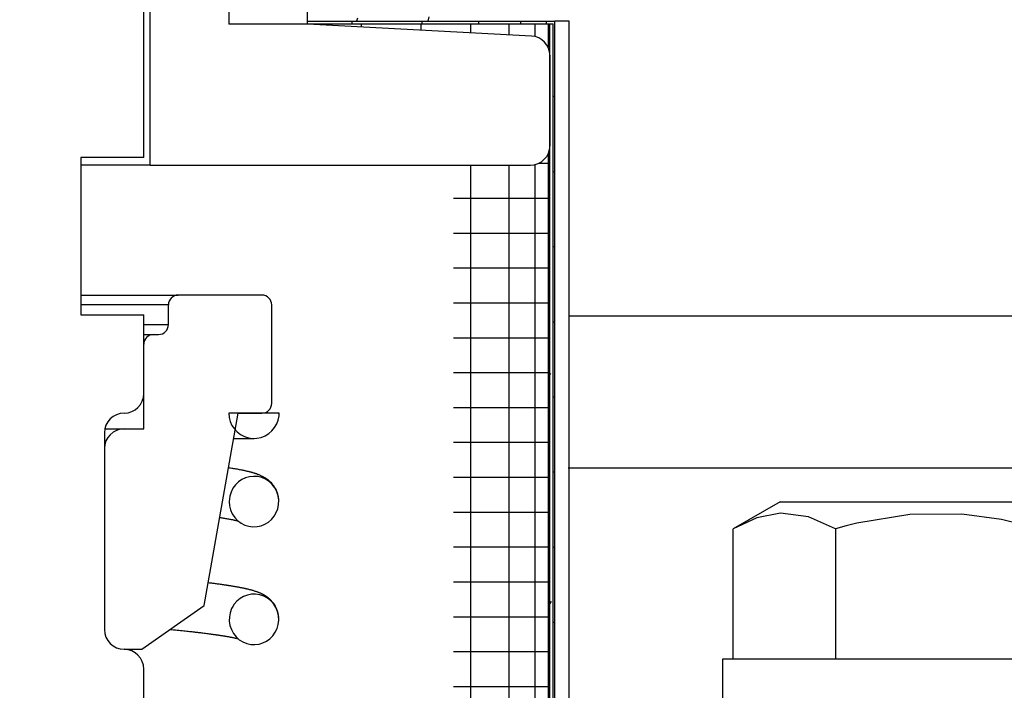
# Model space of a CAD drawing. Extents: x -169 to 7270, y -140 to 2984.
# Tile 197 of 256: x 1846.06 to 1847.63, y 409.02 to 410.09. Entities that reach past the tile are written whole.
import ezdxf

# ---------------------------------------------------------------- set-up
doc = ezdxf.new("R2010")
doc.units = 0
doc.header["$MEASUREMENT"] = 0
doc.header["$PDSIZE"] = 1
doc.layers.get('DEFPOINTS').update_dxf_attribs({"linetype": 'CONTINUOUS'})
doc.layers.add('DIM', color=3, linetype='CONTINUOUS')
doc.layers.add('SPILL-BUCKET', color=1, linetype='CONTINUOUS')
doc.styles.add('SIMPLEX', font='simplex')
doc.dimstyles.new('DIM64', dxfattribs={"dimscale": 64, "dimtxt": 0.09375, "dimasz": 0.09375, "dimexe": 0.0625, "dimexo": 0.0625, "dimgap": 0.046875, "dimtad": 1, "dimdec": 4, "dimzin": 3, "dimdsep": 46, "dimlunit": 4, "dimtxsty": 'SIMPLEX', "dimcen": 0, "dimclrd": 256, "dimclre": 256, "dimclrt": 256, "dimadec": 0, "dimazin": 0, "dimtfac": 1, "dimtdec": 4, "dimtmove": 0, "dimatfit": 3, "dimfxl": 1, "dimfrac": 2, "dimtolj": 1, "dimtzin": 0, "dimarcsym": 0})

# ---------------------------------------------------------------- blocks, each defined once
blk = doc.blocks.new('*D7')
at = {"layer": 'DEFPOINTS', "color": 0, "transparency": 16777216}
for p in [(2010, 414.2886), (1374, 414.0074), (1374, 136.5159)]:
    blk.add_point(p, dxfattribs=at)
at = {"layer": 'DIM', "lineweight": -2, "transparency": 16777216}
for p, q in [((2010, 410.2886), (2010, 132.5159)), ((1374, 410.0074), (1374, 132.5159)), ((2004, 136.5159), (1380, 136.5159))]:
    blk.add_line(p, q, dxfattribs=at)
at = {"layer": 'DIM', "transparency": 16777216}
for points in [[(1380, 137.5159), (1380, 135.5159), (1374, 136.5159)], [(2004, 137.5159), (2004, 135.5159), (2010, 136.5159)]]:
    blk.add_solid(points, dxfattribs=at)
at = {"layer": 'DIM', "transparency": 16777216, "insert": (1692, 144.0873), "char_height": 6, "attachment_point": 5, "style": 'SIMPLEX'}
blk.add_mtext('\\A1;53\'-0" (F.V. TANK SLAB)', dxfattribs=at)

msp = doc.modelspace()

# ---------------------------------------------------------------- linework, layer by layer
at = {"layer": 'SPILL-BUCKET', "color": 1, "linetype": 'Continuous'}
for p, q in [((1846.39502, 411.41851), (1846.39502, 410.07998)), ((1846.51994, 410.07998), (1846.51994, 411.41851)), ((1846.27011, 409.85657), (1846.27011, 410.1114)), ((1846.51994, 410.07998), (1846.39502, 410.07998)), ((1846.87508, 410.06137), (1846.51994, 410.07998)), ((1846.90467, 409.8878), (1846.90467, 410.03018)), ((1846.20615, 409.85657), (1846.16017, 409.85657)), ((1846.24099, 409.85657), (1846.20615, 409.85657)), ((1846.26273, 409.85657), (1846.24099, 409.85657)), ((1846.27011, 409.85657), (1846.26273, 409.85657)), ((1846.27011, 409.85657), (1846.87345, 409.85657))]:
    msp.add_line(p, q, dxfattribs=at)
at = {"layer": 'SPILL-BUCKET', "color": 7, "linetype": 'Continuous'}
for p, q in [((1846.26012, 409.86881), (1846.26012, 410.5411)), ((1846.51994, 410.08497), (1846.91217, 410.08497)), ((1846.51994, 410.08081), (1846.90418, 410.08081)), ((1846.59001, 410.08497), (1846.59001, 410.08078)), ((1846.60501, 410.08081), (1846.60501, 410.0755)), ((1846.69991, 410.08081), (1846.69991, 410.07053)), ((1846.70117, 410.08497), (1846.70117, 410.08078)), ((1846.77865, 410.08081), (1846.77865, 410.06642)), ((1846.79134, 410.08497), (1846.79134, 410.08078)), ((1846.83937, 410.08081), (1846.83937, 410.06323)), ((1846.85778, 410.08497), (1846.85778, 410.08078)), ((1846.88066, 410.08081), (1846.88066, 410.06053)), ((1846.89847, 410.08497), (1846.89847, 410.08078)), ((1846.90155, 410.08081), (1846.90155, 410.04376)), ((1846.90418, 407.81153), (1846.90418, 410.08081)), ((1846.90418, 410.08081), (1846.90967, 410.08081)), ((1846.90967, 407.81153), (1846.90967, 410.08081)), ((1846.91217, 407.81153), (1846.91217, 410.08497)), ((1846.93515, 410.08497), (1846.91217, 410.08497)), ((1846.93515, 407.81153), (1846.93515, 410.08497)), ((1846.90967, 409.96574), (1846.91154, 409.96574)), ((1846.91154, 409.96574), (1846.91217, 409.96574)), ((1846.90155, 409.87417), (1846.90155, 407.96717)), ((1846.26012, 409.86881), (1846.16018, 409.86881)), ((1846.16018, 409.86881), (1846.16018, 409.61898)), ((1846.77865, 409.85655), (1846.77865, 407.96717)), ((1846.83937, 409.85655), (1846.83937, 407.96717)), ((1846.88066, 409.8574), (1846.88066, 407.96717)), ((1846.88647, 409.85942), (1846.89974, 409.85942)), ((1846.89974, 409.85942), (1846.90418, 409.85942)), ((1846.90967, 409.8465), (1846.91154, 409.8465)), ((1846.91154, 409.8465), (1846.91217, 409.8465)), ((1846.75147, 409.80407), (1846.80541, 409.80407)), ((1846.80541, 409.80407), (1846.84816, 409.80407)), ((1846.84816, 409.80407), (1846.87913, 409.80407)), ((1846.87913, 409.80407), (1846.89789, 409.80407)), ((1846.89789, 409.80407), (1846.90418, 409.80407)), ((1846.75147, 409.74872), (1846.80541, 409.74872)), ((1846.80541, 409.74872), (1846.84816, 409.74872)), ((1846.84816, 409.74872), (1846.87913, 409.74872)), ((1846.87913, 409.74872), (1846.89789, 409.74872)), ((1846.89789, 409.74872), (1846.90418, 409.74872)), ((1846.90967, 409.72726), (1846.91154, 409.72726)), ((1846.91154, 409.72726), (1846.91217, 409.72726)), ((1846.75147, 409.69337), (1846.80541, 409.69337)), ((1846.80541, 409.69337), (1846.84816, 409.69337)), ((1846.84816, 409.69337), (1846.87913, 409.69337)), ((1846.87913, 409.69337), (1846.89789, 409.69337)), ((1846.89789, 409.69337), (1846.90418, 409.69337)), ((1846.75147, 409.63803), (1846.80541, 409.63803)), ((1846.80541, 409.63803), (1846.84816, 409.63803)), ((1846.84816, 409.63803), (1846.87913, 409.63803)), ((1846.87913, 409.63803), (1846.89789, 409.63803)), ((1846.89789, 409.63803), (1846.90418, 409.63803)), ((1846.16018, 409.61898), (1846.26012, 409.61898)), ((1846.26012, 409.49407), (1846.26012, 409.61898)), ((1846.90967, 409.60803), (1846.91154, 409.60803)), ((1846.91154, 409.60803), (1846.91217, 409.60803)), ((1847.75756, 409.61692), (1846.93485, 409.61692)), ((1846.75147, 409.58268), (1846.80541, 409.58268)), ((1846.80541, 409.58268), (1846.84816, 409.58268)), ((1846.84816, 409.58268), (1846.87913, 409.58268)), ((1846.87913, 409.58268), (1846.89789, 409.58268)), ((1846.89789, 409.58268), (1846.90418, 409.58268)), ((1846.75147, 409.52733), (1846.80541, 409.52733)), ((1846.80541, 409.52733), (1846.84816, 409.52733)), ((1846.84816, 409.52733), (1846.87913, 409.52733)), ((1846.87913, 409.52733), (1846.89789, 409.52733)), ((1846.89789, 409.52733), (1846.90418, 409.52733)), ((1846.90552, 409.52581), (1846.90418, 409.52348)), ((1846.90967, 409.48879), (1846.91154, 409.48879)), ((1846.91154, 409.48879), (1846.91217, 409.48879)), ((1846.75147, 409.47198), (1846.80541, 409.47198)), ((1846.80541, 409.47198), (1846.84816, 409.47198)), ((1846.84816, 409.47198), (1846.87913, 409.47198)), ((1846.87913, 409.47198), (1846.89789, 409.47198)), ((1846.89789, 409.47198), (1846.90418, 409.47198)), ((1846.39509, 409.46284), (1846.39566, 409.45613)), ((1846.47503, 409.46284), (1846.39509, 409.46284)), ((1846.39566, 409.45613), (1846.39734, 409.44961)), ((1846.41001, 409.46284), (1846.44749, 409.46284)), ((1846.47118, 409.44572), (1846.47354, 409.45203)), ((1846.47313, 409.46284), (1846.47425, 409.46284)), ((1846.47354, 409.45203), (1846.47481, 409.45864)), ((1846.47481, 409.45864), (1846.47498, 409.46074)), ((1846.47498, 409.46074), (1846.47503, 409.46284)), ((1846.39734, 409.44961), (1846.4001, 409.44347)), ((1846.4001, 409.44347), (1846.40385, 409.43787)), ((1846.40385, 409.43787), (1846.40848, 409.43299)), ((1846.45835, 409.43036), (1846.46348, 409.43473)), ((1846.46348, 409.43473), (1846.46779, 409.4399)), ((1846.46779, 409.4399), (1846.47118, 409.44572)), ((1846.19766, 409.43161), (1846.19766, 409.11933)), ((1846.40296, 409.42287), (1846.40305, 409.42287)), ((1846.40305, 409.42287), (1846.40601, 409.42287)), ((1846.40601, 409.42287), (1846.40882, 409.42287)), ((1846.40848, 409.43299), (1846.41387, 409.42895)), ((1846.40882, 409.42287), (1846.41039, 409.42287)), ((1846.41039, 409.42287), (1846.41191, 409.42287)), ((1846.41191, 409.42287), (1846.41336, 409.42287)), ((1846.41336, 409.42287), (1846.41476, 409.42287)), ((1846.41387, 409.42895), (1846.41986, 409.42587)), ((1846.41476, 409.42287), (1846.41612, 409.42287)), ((1846.41612, 409.42287), (1846.41743, 409.42287)), ((1846.41743, 409.42287), (1846.41876, 409.42287)), ((1846.41876, 409.42287), (1846.42004, 409.42287)), ((1846.41986, 409.42587), (1846.42629, 409.42384)), ((1846.42004, 409.42287), (1846.42137, 409.42287)), ((1846.42137, 409.42287), (1846.42264, 409.42287)), ((1846.42264, 409.42287), (1846.42391, 409.42287)), ((1846.42391, 409.42287), (1846.42512, 409.42287)), ((1846.42512, 409.42287), (1846.42631, 409.42287)), ((1846.42629, 409.42384), (1846.43296, 409.42293)), ((1846.42631, 409.42287), (1846.42743, 409.42287)), ((1846.42743, 409.42287), (1846.42852, 409.42287)), ((1846.42852, 409.42287), (1846.42952, 409.42287)), ((1846.42952, 409.42287), (1846.43048, 409.42287)), ((1846.43048, 409.42287), (1846.43135, 409.42287)), ((1846.43135, 409.42287), (1846.43216, 409.42287)), ((1846.43216, 409.42287), (1846.43287, 409.42287)), ((1846.43287, 409.42287), (1846.4335, 409.42287)), ((1846.43296, 409.42293), (1846.43969, 409.42314)), ((1846.4335, 409.42287), (1846.43402, 409.42287)), ((1846.43402, 409.42287), (1846.43504, 409.42288)), ((1846.43969, 409.42314), (1846.44629, 409.42448)), ((1846.44629, 409.42448), (1846.45257, 409.42691)), ((1846.45257, 409.42691), (1846.45835, 409.43036)), ((1846.75147, 409.41663), (1846.80541, 409.41663)), ((1846.80541, 409.41663), (1846.84816, 409.41663)), ((1846.84816, 409.41663), (1846.87913, 409.41663)), ((1846.87913, 409.41663), (1846.89789, 409.41663)), ((1846.89789, 409.41663), (1846.90418, 409.41663)), ((1846.39586, 409.37593), (1846.39471, 409.3761)), ((1846.39686, 409.37576), (1846.39586, 409.37593)), ((1846.39786, 409.37561), (1846.39686, 409.37576)), ((1846.39963, 409.37532), (1846.39786, 409.37561)), ((1846.40138, 409.37503), (1846.39963, 409.37532)), ((1846.40326, 409.37472), (1846.40138, 409.37503)), ((1846.4051, 409.3744), (1846.40326, 409.37472)), ((1846.40694, 409.37407), (1846.4051, 409.3744)), ((1846.40876, 409.37375), (1846.40694, 409.37407)), ((1846.41041, 409.37345), (1846.40876, 409.37375)), ((1846.41203, 409.37314), (1846.41041, 409.37345)), ((1846.41357, 409.37285), (1846.41203, 409.37314)), ((1846.41509, 409.37255), (1846.41357, 409.37285)), ((1846.41653, 409.37226), (1846.41509, 409.37255)), ((1846.41794, 409.37197), (1846.41653, 409.37226)), ((1846.41927, 409.37169), (1846.41794, 409.37197)), ((1847.75756, 409.37581), (1846.93363, 409.37581)), ((1846.41565, 409.35741), (1846.41029, 409.35369)), ((1846.42155, 409.36019), (1846.41565, 409.35741)), ((1846.42058, 409.3714), (1846.41927, 409.37169)), ((1846.42151, 409.3712), (1846.42058, 409.3714)), ((1846.42242, 409.371), (1846.42151, 409.3712)), ((1846.42783, 409.36194), (1846.42155, 409.36019)), ((1846.42338, 409.37078), (1846.42242, 409.371)), ((1846.42433, 409.37056), (1846.42338, 409.37078)), ((1846.42529, 409.37033), (1846.42433, 409.37056)), ((1846.42624, 409.3701), (1846.42529, 409.37033)), ((1846.42712, 409.36989), (1846.42624, 409.3701)), ((1846.42799, 409.36967), (1846.42712, 409.36989)), ((1846.43431, 409.36262), (1846.42783, 409.36194)), ((1846.42858, 409.36952), (1846.42799, 409.36967)), ((1846.42917, 409.36937), (1846.42858, 409.36952)), ((1846.42978, 409.36921), (1846.42917, 409.36937)), ((1846.4304, 409.36904), (1846.42978, 409.36921)), ((1846.43107, 409.36886), (1846.4304, 409.36904)), ((1846.43174, 409.36868), (1846.43107, 409.36886)), ((1846.43246, 409.36847), (1846.43174, 409.36868)), ((1846.43317, 409.36827), (1846.43246, 409.36847)), ((1846.43385, 409.36807), (1846.43317, 409.36827)), ((1846.43452, 409.36787), (1846.43385, 409.36807)), ((1846.44089, 409.36218), (1846.43431, 409.36262)), ((1846.43509, 409.3677), (1846.43452, 409.36787)), ((1846.43565, 409.36753), (1846.43509, 409.3677)), ((1846.43612, 409.36738), (1846.43565, 409.36753)), ((1846.43659, 409.36723), (1846.43612, 409.36738)), ((1846.43723, 409.36703), (1846.43659, 409.36723)), ((1846.43788, 409.36681), (1846.43723, 409.36703)), ((1846.43858, 409.36658), (1846.43788, 409.36681)), ((1846.43928, 409.36634), (1846.43858, 409.36658)), ((1846.44003, 409.36607), (1846.43928, 409.36634)), ((1846.44079, 409.36579), (1846.44003, 409.36607)), ((1846.44161, 409.36549), (1846.44079, 409.36579)), ((1846.4473, 409.36064), (1846.44089, 409.36218)), ((1846.44243, 409.36517), (1846.44161, 409.36549)), ((1846.44332, 409.36482), (1846.44243, 409.36517)), ((1846.44421, 409.36445), (1846.44332, 409.36482)), ((1846.44516, 409.36405), (1846.44421, 409.36445)), ((1846.44612, 409.36362), (1846.44516, 409.36405)), ((1846.44718, 409.36312), (1846.44612, 409.36362)), ((1846.44827, 409.36259), (1846.44718, 409.36312)), ((1846.45346, 409.35797), (1846.4473, 409.36064)), ((1846.44943, 409.362), (1846.44827, 409.36259)), ((1846.45062, 409.36136), (1846.44943, 409.362)), ((1846.45137, 409.36093), (1846.45062, 409.36136)), ((1846.45212, 409.36049), (1846.45137, 409.36093)), ((1846.45278, 409.3601), (1846.45212, 409.36049)), ((1846.45344, 409.35968), (1846.45278, 409.3601)), ((1846.454, 409.35932), (1846.45344, 409.35968)), ((1846.45907, 409.35429), (1846.45346, 409.35797)), ((1846.45457, 409.35894), (1846.454, 409.35932)), ((1846.45511, 409.35857), (1846.45457, 409.35894)), ((1846.45567, 409.35818), (1846.45511, 409.35857)), ((1846.45626, 409.35775), (1846.45567, 409.35818)), ((1846.45686, 409.35731), (1846.45626, 409.35775)), ((1846.45747, 409.35683), (1846.45686, 409.35731)), ((1846.45809, 409.35634), (1846.45747, 409.35683)), ((1846.45916, 409.35544), (1846.45809, 409.35634)), ((1846.75147, 409.36128), (1846.80541, 409.36128)), ((1846.80541, 409.36128), (1846.84816, 409.36128)), ((1846.84816, 409.36128), (1846.87913, 409.36128)), ((1846.87913, 409.36128), (1846.89789, 409.36128)), ((1846.89789, 409.36128), (1846.90418, 409.36128)), ((1846.90967, 409.36955), (1846.91154, 409.36955)), ((1846.91154, 409.36955), (1846.91217, 409.36955)), ((1846.40168, 409.34376), (1846.39867, 409.33777)), ((1846.40558, 409.34908), (1846.40168, 409.34376)), ((1846.41029, 409.35369), (1846.40558, 409.34908)), ((1846.46405, 409.34964), (1846.45907, 409.35429)), ((1846.46026, 409.35447), (1846.45916, 409.35544)), ((1846.46144, 409.35334), (1846.46026, 409.35447)), ((1846.46262, 409.35213), (1846.46144, 409.35334)), ((1846.46388, 409.35073), (1846.46262, 409.35213)), ((1846.46512, 409.34923), (1846.46388, 409.35073)), ((1846.46817, 409.3442), (1846.46405, 409.34964)), ((1846.46641, 409.34751), (1846.46512, 409.34923)), ((1846.46764, 409.3457), (1846.46641, 409.34751)), ((1846.46826, 409.3447), (1846.46764, 409.3457)), ((1846.47132, 409.3381), (1846.46817, 409.3442)), ((1846.46885, 409.34368), (1846.46826, 409.3447)), ((1846.46944, 409.34261), (1846.46885, 409.34368)), ((1846.47, 409.34151), (1846.46944, 409.34261)), ((1846.47053, 409.34041), (1846.47, 409.34151)), ((1846.39598, 409.32714), (1846.39572, 409.32288)), ((1846.39668, 409.33136), (1846.39598, 409.32714)), ((1846.39867, 409.33777), (1846.39668, 409.33136)), ((1846.47102, 409.33927), (1846.47053, 409.34041)), ((1846.47143, 409.33828), (1846.47102, 409.33927)), ((1846.4734, 409.33155), (1846.47132, 409.3381)), ((1846.47182, 409.33726), (1846.47143, 409.33828)), ((1846.47212, 409.3364), (1846.47182, 409.33726)), ((1846.47242, 409.3355), (1846.47212, 409.3364)), ((1846.47265, 409.33475), (1846.47242, 409.3355)), ((1846.47287, 409.33398), (1846.47265, 409.33475)), ((1846.47309, 409.33314), (1846.47287, 409.33398)), ((1846.4733, 409.33228), (1846.47309, 409.33314)), ((1846.47352, 409.33125), (1846.4733, 409.33228)), ((1846.47434, 409.32477), (1846.4734, 409.33155)), ((1846.47372, 409.33021), (1846.47352, 409.33125)), ((1846.47392, 409.329), (1846.47372, 409.33021)), ((1846.47408, 409.32779), (1846.47392, 409.329)), ((1846.47422, 409.32645), (1846.47408, 409.32779)), ((1846.47432, 409.32514), (1846.47422, 409.32645)), ((1846.47433, 409.32494), (1846.47432, 409.32514)), ((1846.39572, 409.32288), (1846.39624, 409.31605)), ((1846.39624, 409.31605), (1846.39789, 409.30941)), ((1846.39789, 409.30941), (1846.40064, 409.30313)), ((1846.47042, 409.305), (1846.47282, 409.31131)), ((1846.47282, 409.31131), (1846.47414, 409.31793)), ((1846.47395, 409.31658), (1846.47403, 409.31714)), ((1846.47414, 409.31793), (1846.47434, 409.32477)), ((1846.38084, 409.29737), (1846.38177, 409.29723)), ((1846.38177, 409.29723), (1846.38258, 409.29711)), ((1846.38258, 409.29711), (1846.38338, 409.29698)), ((1846.38338, 409.29698), (1846.38419, 409.29686)), ((1846.38419, 409.29686), (1846.385, 409.29673)), ((1846.385, 409.29673), (1846.38583, 409.2966)), ((1846.38583, 409.2966), (1846.38666, 409.29646)), ((1846.38666, 409.29646), (1846.38752, 409.29632)), ((1846.38752, 409.29632), (1846.38837, 409.29618)), ((1846.38837, 409.29618), (1846.38996, 409.29592)), ((1846.38996, 409.29592), (1846.3915, 409.29565)), ((1846.3915, 409.29565), (1846.39305, 409.29538)), ((1846.39305, 409.29538), (1846.39455, 409.29511)), ((1846.39455, 409.29511), (1846.39596, 409.29485)), ((1846.39596, 409.29485), (1846.39733, 409.2946)), ((1846.39733, 409.2946), (1846.39861, 409.29435)), ((1846.39861, 409.29435), (1846.39986, 409.29411)), ((1846.39986, 409.29411), (1846.40101, 409.29388)), ((1846.40064, 409.30313), (1846.40441, 409.29742)), ((1846.40101, 409.29388), (1846.40212, 409.29365)), ((1846.40441, 409.29742), (1846.40907, 409.29247)), ((1846.45787, 409.28992), (1846.46283, 409.29418)), ((1846.46283, 409.29418), (1846.46707, 409.29928)), ((1846.46707, 409.29928), (1846.47042, 409.305)), ((1846.75147, 409.30594), (1846.80541, 409.30594)), ((1846.80541, 409.30594), (1846.84816, 409.30594)), ((1846.84816, 409.30594), (1846.87913, 409.30594)), ((1846.87913, 409.30594), (1846.89789, 409.30594)), ((1846.89789, 409.30594), (1846.90418, 409.30594)), ((1846.40212, 409.29365), (1846.40296, 409.29348)), ((1846.40296, 409.29348), (1846.40377, 409.2933)), ((1846.40377, 409.2933), (1846.40458, 409.29313)), ((1846.40458, 409.29313), (1846.40537, 409.29295)), ((1846.40537, 409.29295), (1846.40617, 409.29277)), ((1846.40617, 409.29277), (1846.40695, 409.29259)), ((1846.40695, 409.29259), (1846.40769, 409.29241)), ((1846.40769, 409.29241), (1846.40839, 409.29224)), ((1846.40839, 409.29224), (1846.40901, 409.29209)), ((1846.40901, 409.29209), (1846.40959, 409.29193)), ((1846.40907, 409.29247), (1846.41449, 409.28839)), ((1846.40959, 409.29193), (1846.40978, 409.29189)), ((1846.41449, 409.28839), (1846.42043, 409.28536)), ((1846.42043, 409.28536), (1846.4268, 409.28337)), ((1846.4268, 409.28337), (1846.4333, 409.28253)), ((1846.4333, 409.28253), (1846.43985, 409.28279)), ((1846.43985, 409.28279), (1846.44622, 409.28414)), ((1846.44622, 409.28414), (1846.45228, 409.28653)), ((1846.45228, 409.28653), (1846.45787, 409.28992)), ((1846.75147, 409.25059), (1846.80541, 409.25059)), ((1846.80541, 409.25059), (1846.84816, 409.25059)), ((1846.84816, 409.25059), (1846.87913, 409.25059)), ((1846.87913, 409.25059), (1846.89789, 409.25059)), ((1846.89789, 409.25059), (1846.90418, 409.25059)), ((1846.90967, 409.25032), (1846.91154, 409.25032)), ((1846.91154, 409.25032), (1846.91217, 409.25032)), ((1846.3646, 409.19333), (1846.36254, 409.19358)), ((1846.36631, 409.19311), (1846.3646, 409.19333)), ((1846.36801, 409.1929), (1846.36631, 409.19311)), ((1846.36955, 409.1927), (1846.36801, 409.1929)), ((1846.37107, 409.19251), (1846.36955, 409.1927)), ((1846.37257, 409.19231), (1846.37107, 409.19251)), ((1846.37404, 409.19212), (1846.37257, 409.19231)), ((1846.37556, 409.19192), (1846.37404, 409.19212)), ((1846.37706, 409.19172), (1846.37556, 409.19192)), ((1846.37859, 409.19151), (1846.37706, 409.19172)), ((1846.38011, 409.1913), (1846.37859, 409.19151)), ((1846.38166, 409.19109), (1846.38011, 409.1913)), ((1846.3832, 409.19087), (1846.38166, 409.19109)), ((1846.38402, 409.19075), (1846.3832, 409.19087)), ((1846.38484, 409.19064), (1846.38402, 409.19075)), ((1846.38566, 409.19052), (1846.38484, 409.19064)), ((1846.38648, 409.1904), (1846.38566, 409.19052)), ((1846.38725, 409.19029), (1846.38648, 409.1904)), ((1846.38801, 409.19018), (1846.38725, 409.19029)), ((1846.38864, 409.19009), (1846.38801, 409.19018)), ((1846.38927, 409.19), (1846.38864, 409.19009)), ((1846.38976, 409.18992), (1846.38927, 409.19)), ((1846.39026, 409.18985), (1846.38976, 409.18992)), ((1846.39059, 409.1898), (1846.39026, 409.18985)), ((1846.39093, 409.18975), (1846.39059, 409.1898)), ((1846.39124, 409.1897), (1846.39093, 409.18975)), ((1846.39156, 409.18965), (1846.39124, 409.1897)), ((1846.39196, 409.18959), (1846.39156, 409.18965)), ((1846.39236, 409.18953), (1846.39196, 409.18959)), ((1846.39285, 409.18945), (1846.39236, 409.18953)), ((1846.39334, 409.18938), (1846.39285, 409.18945)), ((1846.39391, 409.18929), (1846.39334, 409.18938)), ((1846.39447, 409.18921), (1846.39391, 409.18929)), ((1846.39512, 409.18911), (1846.39447, 409.18921)), ((1846.39577, 409.189), (1846.39512, 409.18911)), ((1846.39649, 409.18889), (1846.39577, 409.189)), ((1846.39722, 409.18878), (1846.39649, 409.18889)), ((1846.39816, 409.18862), (1846.39722, 409.18878)), ((1846.39909, 409.18847), (1846.39816, 409.18862)), ((1846.4001, 409.18831), (1846.39909, 409.18847)), ((1846.40111, 409.18814), (1846.4001, 409.18831)), ((1846.40213, 409.18797), (1846.40111, 409.18814)), ((1846.40313, 409.1878), (1846.40213, 409.18797)), ((1846.40414, 409.18763), (1846.40313, 409.1878)), ((1846.40515, 409.18746), (1846.40414, 409.18763)), ((1846.40615, 409.18728), (1846.40515, 409.18746)), ((1846.40715, 409.1871), (1846.40615, 409.18728)), ((1846.40815, 409.18692), (1846.40715, 409.1871)), ((1846.40914, 409.18675), (1846.40815, 409.18692)), ((1846.41025, 409.18654), (1846.40914, 409.18675)), ((1846.41134, 409.18634), (1846.41025, 409.18654)), ((1846.41244, 409.18613), (1846.41134, 409.18634)), ((1846.41353, 409.18592), (1846.41244, 409.18613)), ((1846.41465, 409.1857), (1846.41353, 409.18592)), ((1846.41576, 409.18548), (1846.41465, 409.1857)), ((1846.41664, 409.1853), (1846.41576, 409.18548)), ((1846.4175, 409.18512), (1846.41664, 409.1853)), ((1846.4184, 409.18494), (1846.4175, 409.18512)), ((1846.41928, 409.18475), (1846.4184, 409.18494)), ((1846.42015, 409.18456), (1846.41928, 409.18475)), ((1846.42101, 409.18438), (1846.42015, 409.18456)), ((1846.75147, 409.19524), (1846.80541, 409.19524)), ((1846.80541, 409.19524), (1846.84816, 409.19524)), ((1846.84816, 409.19524), (1846.87913, 409.19524)), ((1846.87913, 409.19524), (1846.89789, 409.19524)), ((1846.89789, 409.19524), (1846.90418, 409.19524)), ((1846.41859, 409.17201), (1846.41294, 409.16876)), ((1846.4247, 409.17428), (1846.41859, 409.17201)), ((1846.42175, 409.18421), (1846.42101, 409.18438)), ((1846.42248, 409.18405), (1846.42175, 409.18421)), ((1846.42309, 409.18391), (1846.42248, 409.18405)), ((1846.42369, 409.18377), (1846.42309, 409.18391)), ((1846.42462, 409.18356), (1846.42369, 409.18377)), ((1846.42554, 409.18334), (1846.42462, 409.18356)), ((1846.43111, 409.17548), (1846.4247, 409.17428)), ((1846.42674, 409.18304), (1846.42554, 409.18334)), ((1846.42793, 409.18275), (1846.42674, 409.18304)), ((1846.42926, 409.18241), (1846.42793, 409.18275)), ((1846.43057, 409.18206), (1846.42926, 409.18241)), ((1846.43153, 409.1818), (1846.43057, 409.18206)), ((1846.43765, 409.1756), (1846.43111, 409.17548)), ((1846.43249, 409.18153), (1846.43153, 409.1818)), ((1846.43356, 409.18122), (1846.43249, 409.18153)), ((1846.43463, 409.1809), (1846.43356, 409.18122)), ((1846.43589, 409.18052), (1846.43463, 409.1809)), ((1846.43714, 409.18012), (1846.43589, 409.18052)), ((1846.43827, 409.17975), (1846.43714, 409.18012)), ((1846.44419, 409.17459), (1846.43765, 409.1756)), ((1846.43941, 409.17935), (1846.43827, 409.17975)), ((1846.44001, 409.17914), (1846.43941, 409.17935)), ((1846.44062, 409.17892), (1846.44001, 409.17914)), ((1846.44127, 409.17868), (1846.44062, 409.17892)), ((1846.44191, 409.17844), (1846.44127, 409.17868)), ((1846.4426, 409.17817), (1846.44191, 409.17844)), ((1846.44329, 409.17789), (1846.4426, 409.17817)), ((1846.44401, 409.1776), (1846.44329, 409.17789)), ((1846.44473, 409.17729), (1846.44401, 409.1776)), ((1846.45047, 409.17249), (1846.44419, 409.17459)), ((1846.44547, 409.17697), (1846.44473, 409.17729)), ((1846.44621, 409.17664), (1846.44547, 409.17697)), ((1846.44694, 409.1763), (1846.44621, 409.17664)), ((1846.44768, 409.17595), (1846.44694, 409.1763)), ((1846.44831, 409.17564), (1846.44768, 409.17595)), ((1846.44896, 409.17531), (1846.44831, 409.17564)), ((1846.44933, 409.17512), (1846.44896, 409.17531)), ((1846.4497, 409.17492), (1846.44933, 409.17512)), ((1846.45006, 409.17473), (1846.4497, 409.17492)), ((1846.45043, 409.17453), (1846.45006, 409.17473)), ((1846.4508, 409.17432), (1846.45043, 409.17453)), ((1846.4564, 409.16928), (1846.45047, 409.17249)), ((1846.45118, 409.17411), (1846.4508, 409.17432)), ((1846.45156, 409.17389), (1846.45118, 409.17411)), ((1846.45195, 409.17366), (1846.45156, 409.17389)), ((1846.45237, 409.17341), (1846.45195, 409.17366)), ((1846.4528, 409.17315), (1846.45237, 409.17341)), ((1846.45333, 409.17282), (1846.4528, 409.17315)), ((1846.45386, 409.17247), (1846.45333, 409.17282)), ((1846.45439, 409.17213), (1846.45386, 409.17247)), ((1846.45492, 409.17177), (1846.45439, 409.17213)), ((1846.45541, 409.17143), (1846.45492, 409.17177)), ((1846.4559, 409.17108), (1846.45541, 409.17143)), ((1846.45632, 409.17077), (1846.4559, 409.17108)), ((1846.45673, 409.17047), (1846.45632, 409.17077)), ((1846.46169, 409.16511), (1846.4564, 409.16928)), ((1846.45707, 409.17021), (1846.45673, 409.17047)), ((1846.45741, 409.16994), (1846.45707, 409.17021)), ((1846.45774, 409.16968), (1846.45741, 409.16994)), ((1846.45808, 409.16941), (1846.45774, 409.16968)), ((1846.45844, 409.16911), (1846.45808, 409.16941)), ((1846.45881, 409.1688), (1846.45844, 409.16911)), ((1846.40134, 409.15627), (1846.39947, 409.1527)), ((1846.40356, 409.15963), (1846.40134, 409.15627)), ((1846.40788, 409.16458), (1846.40356, 409.15963)), ((1846.41294, 409.16876), (1846.40788, 409.16458)), ((1846.45927, 409.16841), (1846.45881, 409.1688)), ((1846.45973, 409.16801), (1846.45927, 409.16841)), ((1846.46026, 409.16753), (1846.45973, 409.16801)), ((1846.46079, 409.16704), (1846.46026, 409.16753)), ((1846.46168, 409.16616), (1846.46079, 409.16704)), ((1846.46258, 409.16523), (1846.46168, 409.16616)), ((1846.46626, 409.16002), (1846.46169, 409.16511)), ((1846.4635, 409.16423), (1846.46258, 409.16523)), ((1846.46441, 409.16317), (1846.4635, 409.16423)), ((1846.46539, 409.16196), (1846.46441, 409.16317)), ((1846.46634, 409.16068), (1846.46539, 409.16196)), ((1846.4699, 409.15423), (1846.46626, 409.16002)), ((1846.46737, 409.15918), (1846.46634, 409.16068)), ((1846.46835, 409.15761), (1846.46737, 409.15918)), ((1846.46937, 409.15581), (1846.46835, 409.15761)), ((1846.47031, 409.15394), (1846.46937, 409.15581)), ((1846.47251, 409.14788), (1846.4699, 409.15423)), ((1846.47085, 409.15274), (1846.47031, 409.15394)), ((1846.9064, 409.16394), (1846.90418, 409.16009)), ((1846.3959, 409.1395), (1846.39583, 409.13264)), ((1846.39713, 409.14625), (1846.3959, 409.1395)), ((1846.39947, 409.1527), (1846.39713, 409.14625)), ((1846.47137, 409.1515), (1846.47085, 409.15274)), ((1846.47178, 409.15042), (1846.47137, 409.1515)), ((1846.47218, 409.1493), (1846.47178, 409.15042)), ((1846.47248, 409.14836), (1846.47218, 409.1493)), ((1846.47277, 409.14739), (1846.47248, 409.14836)), ((1846.47402, 409.14118), (1846.47251, 409.14788)), ((1846.47299, 409.14658), (1846.47277, 409.14739)), ((1846.4732, 409.14574), (1846.47299, 409.14658)), ((1846.47339, 409.14494), (1846.4732, 409.14574)), ((1846.47356, 409.14413), (1846.47339, 409.14494)), ((1846.47375, 409.1431), (1846.47356, 409.14413)), ((1846.47392, 409.14206), (1846.47375, 409.1431)), ((1846.47409, 409.14081), (1846.47392, 409.14206)), ((1846.47438, 409.13436), (1846.47402, 409.14118)), ((1846.47422, 409.13954), (1846.47409, 409.14081)), ((1846.4743, 409.13848), (1846.47422, 409.13954)), ((1846.75147, 409.13989), (1846.80541, 409.13989)), ((1846.80541, 409.13989), (1846.84816, 409.13989)), ((1846.84816, 409.13989), (1846.87913, 409.13989)), ((1846.87913, 409.13989), (1846.89789, 409.13989)), ((1846.89789, 409.13989), (1846.90418, 409.13989)), ((1846.39583, 409.13264), (1846.3969, 409.12587)), ((1846.3969, 409.12587), (1846.3991, 409.11936)), ((1846.47173, 409.12113), (1846.4736, 409.12758)), ((1846.47282, 409.1244), (1846.47285, 409.12453)), ((1846.4736, 409.12758), (1846.47438, 409.13436)), ((1846.90967, 409.13108), (1846.91154, 409.13108)), ((1846.91154, 409.13108), (1846.91217, 409.13108)), ((1846.30219, 409.11974), (1846.30438, 409.11952)), ((1846.30438, 409.11952), (1846.30741, 409.11922)), ((1846.30741, 409.11922), (1846.3104, 409.11892)), ((1846.3104, 409.11892), (1846.31318, 409.11864)), ((1846.31318, 409.11864), (1846.31594, 409.11836)), ((1846.31594, 409.11836), (1846.31849, 409.11809)), ((1846.31849, 409.11809), (1846.32102, 409.11783)), ((1846.32102, 409.11783), (1846.3235, 409.11757)), ((1846.3235, 409.11757), (1846.32596, 409.11731)), ((1846.32596, 409.11731), (1846.32821, 409.11707)), ((1846.32821, 409.11707), (1846.33043, 409.11683)), ((1846.33043, 409.11683), (1846.33244, 409.1166)), ((1846.33244, 409.1166), (1846.33444, 409.11638)), ((1846.33444, 409.11638), (1846.33623, 409.11618)), ((1846.33623, 409.11618), (1846.33801, 409.11598)), ((1846.33801, 409.11598), (1846.33927, 409.11584)), ((1846.33927, 409.11584), (1846.34052, 409.1157)), ((1846.34052, 409.1157), (1846.34169, 409.11556)), ((1846.34169, 409.11556), (1846.34285, 409.11543)), ((1846.34285, 409.11543), (1846.3441, 409.11528)), ((1846.3441, 409.11528), (1846.34534, 409.11514)), ((1846.34534, 409.11514), (1846.34668, 409.11498)), ((1846.34668, 409.11498), (1846.34802, 409.11482)), ((1846.34802, 409.11482), (1846.34996, 409.11459)), ((1846.34996, 409.11459), (1846.35187, 409.11436)), ((1846.35187, 409.11436), (1846.35396, 409.1141)), ((1846.35396, 409.1141), (1846.35602, 409.11384)), ((1846.35602, 409.11384), (1846.35824, 409.11356)), ((1846.35824, 409.11356), (1846.36043, 409.11328)), ((1846.36043, 409.11328), (1846.36179, 409.11311)), ((1846.36179, 409.11311), (1846.36314, 409.11293)), ((1846.36314, 409.11293), (1846.36454, 409.11275)), ((1846.36454, 409.11275), (1846.36592, 409.11256)), ((1846.36592, 409.11256), (1846.36727, 409.11238)), ((1846.36727, 409.11238), (1846.36861, 409.1122)), ((1846.36861, 409.1122), (1846.36979, 409.11204)), ((1846.36979, 409.11204), (1846.37095, 409.11188)), ((1846.37095, 409.11188), (1846.37188, 409.11175)), ((1846.37188, 409.11175), (1846.37279, 409.11162)), ((1846.37279, 409.11162), (1846.37359, 409.11151)), ((1846.37359, 409.11151), (1846.37438, 409.11139)), ((1846.37438, 409.11139), (1846.37505, 409.1113)), ((1846.37505, 409.1113), (1846.37571, 409.1112)), ((1846.37571, 409.1112), (1846.37626, 409.11112)), ((1846.37626, 409.11112), (1846.37681, 409.11104)), ((1846.37681, 409.11104), (1846.37715, 409.11099)), ((1846.37715, 409.11099), (1846.3775, 409.11094)), ((1846.3775, 409.11094), (1846.37779, 409.1109)), ((1846.37779, 409.1109), (1846.37809, 409.11085)), ((1846.37809, 409.11085), (1846.37845, 409.1108)), ((1846.37845, 409.1108), (1846.37881, 409.11075)), ((1846.37881, 409.11075), (1846.37927, 409.11068)), ((1846.37927, 409.11068), (1846.37973, 409.11061)), ((1846.37973, 409.11061), (1846.38039, 409.11051)), ((1846.38039, 409.11051), (1846.38105, 409.11041)), ((1846.38105, 409.11041), (1846.38183, 409.11029)), ((1846.38183, 409.11029), (1846.38261, 409.11017)), ((1846.38261, 409.11017), (1846.38351, 409.11003)), ((1846.38351, 409.11003), (1846.3844, 409.10989)), ((1846.3844, 409.10989), (1846.38534, 409.10974)), ((1846.38534, 409.10974), (1846.38626, 409.10959)), ((1846.38626, 409.10959), (1846.38716, 409.10944)), ((1846.38716, 409.10944), (1846.38804, 409.1093)), ((1846.38804, 409.1093), (1846.38889, 409.10916)), ((1846.38889, 409.10916), (1846.38974, 409.10902)), ((1846.38974, 409.10902), (1846.39097, 409.10881)), ((1846.39097, 409.10881), (1846.39218, 409.1086)), ((1846.39218, 409.1086), (1846.39333, 409.1084)), ((1846.39333, 409.1084), (1846.39445, 409.1082)), ((1846.39445, 409.1082), (1846.3955, 409.10801)), ((1846.3955, 409.10801), (1846.39654, 409.10781)), ((1846.39654, 409.10781), (1846.39748, 409.10764)), ((1846.39748, 409.10764), (1846.3984, 409.10746)), ((1846.3984, 409.10746), (1846.39923, 409.1073)), ((1846.3991, 409.11936), (1846.40237, 409.11331)), ((1846.39923, 409.1073), (1846.40004, 409.10714)), ((1846.40004, 409.10714), (1846.40076, 409.10699)), ((1846.40076, 409.10699), (1846.40147, 409.10685)), ((1846.40147, 409.10685), (1846.40214, 409.10671)), ((1846.40214, 409.10671), (1846.4028, 409.10658)), ((1846.40237, 409.11331), (1846.40659, 409.10796)), ((1846.4028, 409.10658), (1846.40341, 409.10645)), ((1846.40341, 409.10645), (1846.40399, 409.10632)), ((1846.40659, 409.10796), (1846.41166, 409.1034)), ((1846.46039, 409.10497), (1846.46502, 409.10967)), ((1846.46502, 409.10967), (1846.46883, 409.11507)), ((1846.46883, 409.11507), (1846.47173, 409.12113)), ((1846.40399, 409.10632), (1846.40459, 409.10619)), ((1846.40459, 409.10619), (1846.40518, 409.10606)), ((1846.40518, 409.10606), (1846.40578, 409.10592)), ((1846.40578, 409.10592), (1846.40637, 409.10579)), ((1846.40637, 409.10579), (1846.40698, 409.10565)), ((1846.40698, 409.10565), (1846.40756, 409.10551)), ((1846.40756, 409.10551), (1846.40817, 409.10536)), ((1846.40817, 409.10536), (1846.40875, 409.10521)), ((1846.40875, 409.10521), (1846.40909, 409.10513)), ((1846.40909, 409.10513), (1846.40943, 409.10505)), ((1846.40943, 409.10505), (1846.40978, 409.10495)), ((1846.41166, 409.1034), (1846.41734, 409.09984)), ((1846.41734, 409.09984), (1846.42354, 409.0973)), ((1846.42354, 409.0973), (1846.42997, 409.09589)), ((1846.42997, 409.09589), (1846.43654, 409.09558)), ((1846.43654, 409.09558), (1846.44301, 409.09638)), ((1846.44301, 409.09638), (1846.44925, 409.09825)), ((1846.44925, 409.09825), (1846.4551, 409.10115)), ((1846.4551, 409.10115), (1846.46039, 409.10497)), ((1846.75147, 409.08454), (1846.80541, 409.08454)), ((1846.80541, 409.08454), (1846.84816, 409.08454)), ((1846.84816, 409.08454), (1846.87913, 409.08454)), ((1846.87913, 409.08454), (1846.89789, 409.08454)), ((1846.89789, 409.08454), (1846.90418, 409.08454)), ((1846.26012, 407.5464), (1846.26012, 409.05687)), ((1846.75147, 409.02919), (1846.80541, 409.02919)), ((1846.80541, 409.02919), (1846.84816, 409.02919)), ((1846.84816, 409.02919), (1846.87913, 409.02919)), ((1846.87913, 409.02919), (1846.89789, 409.02919)), ((1846.89789, 409.02919), (1846.90418, 409.02919))]:
    msp.add_line(p, q, dxfattribs=at)
at = {"layer": 'SPILL-BUCKET', "linetype": 'Continuous'}
for p, q in [((1846.71112, 410.08497), (1846.71316, 410.09193)), ((1846.59922, 410.08966), (1846.59756, 410.08496)), ((1846.16018, 409.65021), (1846.308, 409.65021)), ((1846.308, 409.65021), (1846.31477, 409.65021)), ((1846.44749, 409.65021), (1846.31477, 409.65021)), ((1846.29915, 409.6346), (1846.16018, 409.6346)), ((1846.29915, 409.60337), (1846.29915, 409.6346)), ((1846.4631, 409.47846), (1846.4631, 409.6346)), ((1846.26012, 409.60337), (1846.29915, 409.60337)), ((1846.26011, 409.58776), (1846.2718, 409.58776)), ((1846.2718, 409.58776), (1846.27573, 409.58776)), ((1846.27573, 409.58776), (1846.28354, 409.58776)), ((1846.26012, 409.43786), (1846.26012, 409.57214)), ((1846.35618, 409.15755), (1846.41001, 409.46284)), ((1846.19829, 409.43786), (1846.2211, 409.43786)), ((1846.2211, 409.43786), (1846.22889, 409.43786)), ((1846.22889, 409.43786), (1846.26012, 409.43786)), ((1847.26978, 409.32228), (1847.19507, 409.27915)), ((1847.26978, 409.32228), (1847.75756, 409.32228)), ((1847.2327, 409.29665), (1847.19507, 409.27915)), ((1847.27044, 409.30412), (1847.2327, 409.29665)), ((1847.31484, 409.29823), (1847.27044, 409.30412)), ((1847.35734, 409.27915), (1847.31484, 409.29823)), ((1847.47531, 409.30225), (1847.39141, 409.28817)), ((1847.55815, 409.30274), (1847.47531, 409.30225)), ((1847.62091, 409.29404), (1847.55815, 409.30274)), ((1847.68188, 409.27915), (1847.62091, 409.29404)), ((1847.19507, 409.07246), (1847.19507, 409.27915)), ((1847.37433, 409.28386), (1847.35734, 409.27915)), ((1847.35734, 409.27915), (1847.35734, 409.07246)), ((1847.39141, 409.28817), (1847.37433, 409.28386)), ((1846.25699, 409.0881), (1846.35618, 409.15755)), ((1846.22889, 409.0881), (1846.25699, 409.0881)), ((1847.17834, 409.07246), (1847.17834, 408.97852)), ((1847.75756, 409.07246), (1847.17834, 409.07246))]:
    msp.add_line(p, q, dxfattribs=at)
at = {"layer": 'SPILL-BUCKET', "color": 1, "linetype": 'Continuous'}
for centre, start, end in [((1846.87345, 410.03018), 0, 87), ((1846.87345, 409.8878), 270, 0)]:
    msp.add_arc(centre, 0.03123, start, end, dxfattribs=at)
at = {"layer": 'SPILL-BUCKET', "linetype": 'Continuous'}
for centre, radius, start, end in [((1846.31477, 409.6346), 0.01561, 90, 180), ((1846.44749, 409.6346), 0.01561, 0, 90), ((1846.28354, 409.60337), 0.01561, 270, 0), ((1846.27573, 409.57214), 0.01561, 90, 180), ((1846.44749, 409.47846), 0.01561, 270, 0), ((1846.22889, 409.40663), 0.03123, 90, 180)]:
    msp.add_arc(centre, radius, start, end, dxfattribs=at)
at = {"layer": 'SPILL-BUCKET', "color": 7, "linetype": 'Continuous'}
for centre, start, end in [((1846.22889, 409.49407), 270, 0), ((1846.22889, 409.43161), 90, 180), ((1846.22889, 409.11933), 180, 270), ((1846.22889, 409.11933), 180, 270), ((1846.22889, 409.05687), 0, 90)]:
    msp.add_arc(centre, 0.03123, start, end, dxfattribs=at)

# ---------------------------------------------------------------- dimensions: what is measured, and where the dimension line sits
at = {"layer": 'DIM'}
dim = msp.add_linear_dim(base=(1374, 136.51592), p1=(2010, 414.28861), p2=(1374, 414.00736), angle=180, text='<> (F.V. TANK SLAB)', dimstyle='DIM64', dxfattribs=at)
dim.commit()
dim.dimension.update_dxf_attribs({"geometry": '*D7', "text_midpoint": (1692, 144.08735)})

doc.saveas('drawing.dxf')
